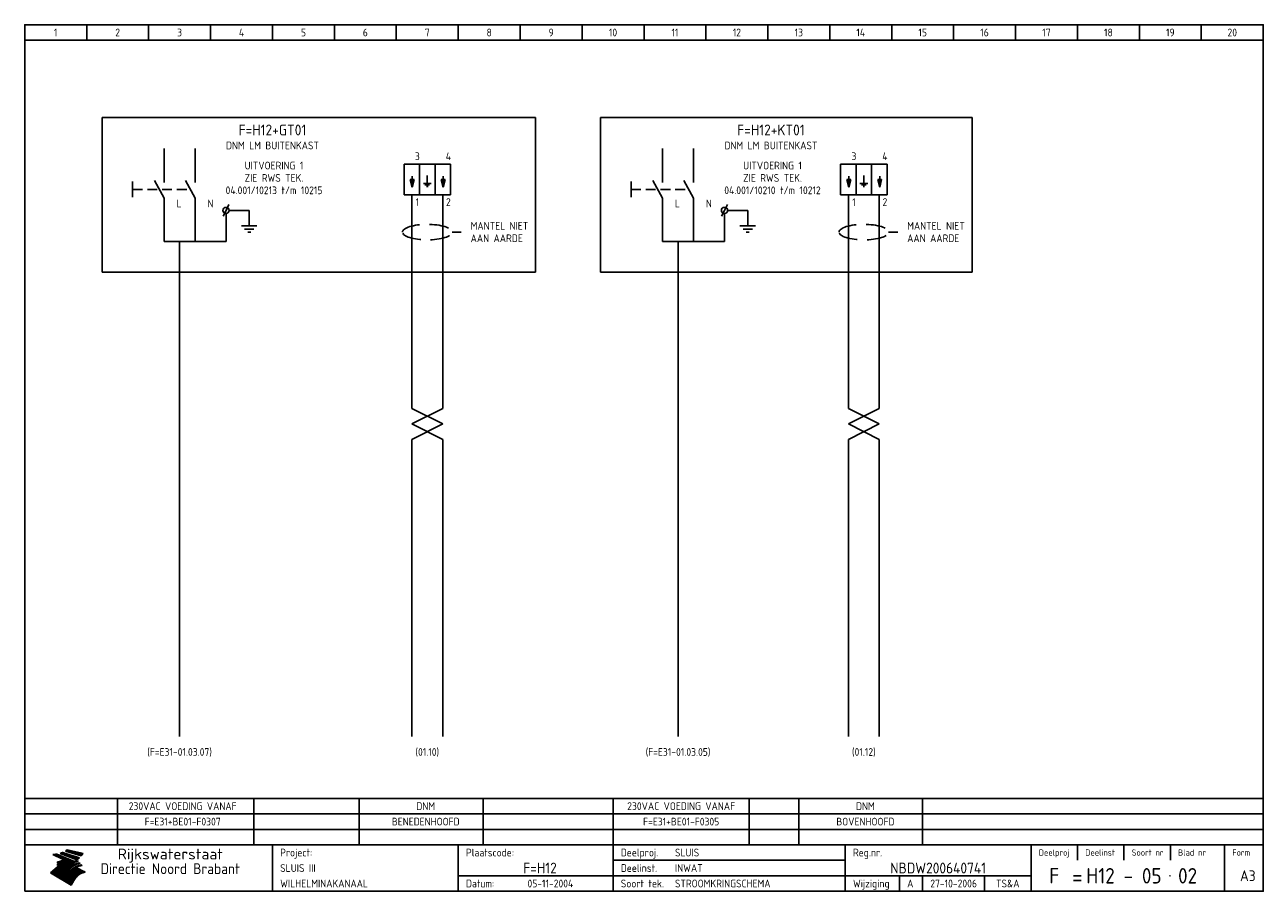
# Model space of a CAD drawing. Extents: x 10 to 410, y 10 to 290.
import ezdxf
from ezdxf.enums import TextEntityAlignment as Align

# ---------------------------------------------------------------- set-up
doc = ezdxf.new("R2010")
doc.units = 0
doc.header["$MEASUREMENT"] = 0
doc.linetypes.add('HIDDEN', pattern=[9.525, 6.35, -3.175])
doc.layers.get('0').update_dxf_attribs({"linetype": 'CONTINUOUS'})
for name, color, linetype in [('0-25', 7, 'CONTINUOUS'), ('0-35', 2, 'CONTINUOUS'), ('0-50', 3, 'CONTINUOUS'), ('B-25', 7, 'CONTINUOUS'), ('B-35', 2, 'CONTINUOUS'), ('S-25', 7, 'CONTINUOUS')]:
    doc.layers.add(name, color=color, linetype=linetype)
doc.styles.add('ISO', font='iso.shx')
doc.styles.get("Standard").update_dxf_attribs({"font": 'iso.shx'})

# ---------------------------------------------------------------- blocks, each defined once
blk = doc.blocks.new('KADERA3')
at = {"layer": '0-25'}
for p, q in [((30, 285), (30, 290)), ((50, 285), (50, 290)), ((70, 285), (70, 290)), ((90, 285), (90, 290)), ((110, 285), (110, 290)), ((130, 285), (130, 290)), ((150, 285), (150, 290)), ((170, 285), (170, 290)), ((190, 285), (190, 290)), ((210, 285), (210, 290)), ((230, 285), (230, 290)), ((250, 285), (250, 290)), ((270, 285), (270, 290)), ((290, 285), (290, 290)), ((310, 285), (310, 290)), ((330, 285), (330, 290)), ((350, 285), (350, 290)), ((370, 285), (370, 290)), ((390, 285), (390, 290)), ((10, 285), (410, 285)), ((410, 35), (10, 35)), ((410, 30), (10, 30)), ((350, 25), (350, 20)), ((365, 25), (365, 20)), ((380, 25), (380, 20)), ((200, 20), (275, 20)), ((150, 15), (335, 15)), ((292.5, 15), (292.5, 10)), ((300, 15), (300, 10)), ((320, 15), (320, 10))]:
    blk.add_line(p, q, dxfattribs=at)
at = {"layer": '0-25', "color": 7}
for p, q in [((19.1, 21.89), (25.12, 19)), ((19.1, 21.89), (25.12, 19)), ((19.17, 21.86), (20.7, 21.86)), ((19.29, 21.8), (20.83, 21.8)), ((19.4, 21.75), (20.96, 21.75)), ((19.52, 21.69), (21.09, 21.69)), ((19.64, 21.63), (21.22, 21.63)), ((19.74, 21.92), (20.56, 21.92)), ((19.75, 21.58), (21.36, 21.58)), ((19.87, 21.52), (21.49, 21.52)), ((19.99, 21.47), (21.62, 21.47)), ((20.11, 21.41), (21.75, 21.41)), ((20.22, 21.35), (21.88, 21.35)), ((20.25, 21.97), (20.43, 21.97)), ((20.34, 21.3), (22.02, 21.3)), ((20.38, 21.99), (26.02, 19.59)), ((20.38, 21.99), (26.02, 19.59)), ((20.46, 21.24), (22.15, 21.24)), ((20.57, 21.18), (22.28, 21.18)), ((20.69, 21.13), (22.41, 21.13)), ((20.81, 21.07), (22.55, 21.07)), ((20.92, 21.02), (22.68, 21.02)), ((21.04, 20.96), (22.81, 20.96)), ((21.16, 20.9), (22.94, 20.9)), ((21.27, 20.85), (23.07, 20.85)), ((21.39, 20.79), (23.21, 20.79)), ((21.47, 22.25), (26.83, 20.19)), ((21.47, 22.25), (26.83, 20.19)), ((21.49, 22.25), (23.07, 22.25)), ((21.51, 20.73), (23.34, 20.73)), ((21.6, 22.2), (23.25, 22.2)), ((21.63, 20.68), (23.47, 20.68)), ((21.65, 22.31), (22.89, 22.31)), ((21.74, 20.62), (23.6, 20.62)), ((21.75, 22.14), (23.42, 22.14)), ((21.8, 22.37), (22.71, 22.37)), ((21.86, 20.57), (23.73, 20.57)), ((21.9, 22.08), (23.6, 22.08)), ((21.94, 22.42), (22.53, 22.42)), ((21.98, 20.51), (23.87, 20.51)), ((22.04, 22.03), (23.78, 22.03)), ((22.06, 22.48), (22.36, 22.48)), ((22.09, 20.45), (24, 20.45)), ((22.18, 22.53), (27.65, 20.8)), ((22.18, 22.53), (27.65, 20.8)), ((22.19, 21.97), (23.96, 21.97)), ((22.21, 20.4), (24.13, 20.4)), ((22.33, 20.34), (24.26, 20.34)), ((22.34, 21.92), (24.13, 21.92)), ((22.37, 20), (23.08, 20)), ((22.44, 20.28), (24.4, 20.28)), ((22.48, 21.86), (24.31, 21.86)), ((22.49, 20.06), (23.04, 20.06)), ((22.56, 20.23), (24.53, 20.23)), ((22.61, 20.12), (22.93, 20.12)), ((22.63, 21.8), (24.49, 21.8)), ((22.68, 20.17), (24.66, 20.17)), ((22.71, 20.17), (22.82, 20.17)), ((23.11, 20.02), (22.77, 20.2)), ((23.11, 20.02), (22.77, 20.2)), ((22.78, 21.75), (24.67, 21.75)), ((22.79, 20.12), (24.79, 20.12)), ((22.91, 20.06), (24.92, 20.06)), ((22.92, 21.69), (24.85, 21.69)), ((23.03, 20), (25.06, 20)), ((23.07, 21.63), (25.02, 21.63)), ((23.14, 22.99), (28.22, 21.46)), ((23.14, 22.99), (28.22, 21.46)), ((23.15, 22.98), (25.33, 22.98)), ((23.22, 21.58), (25.2, 21.58)), ((23.23, 23.04), (25.09, 23.04)), ((23.32, 23.1), (24.84, 23.1)), ((23.34, 22.93), (25.57, 22.93)), ((23.36, 21.52), (25.38, 21.52)), ((23.4, 23.15), (24.6, 23.15)), ((23.49, 23.21), (24.36, 23.21)), ((23.51, 21.47), (25.56, 21.47)), ((23.52, 22.87), (25.81, 22.87)), ((23.57, 23.27), (24.12, 23.27)), ((23.64, 23.32), (23.87, 23.32)), ((23.66, 21.41), (25.74, 21.41)), ((23.7, 23.36), (28.82, 22.17)), ((23.7, 23.36), (28.82, 22.17)), ((23.71, 22.82), (26.06, 22.82)), ((23.8, 21.35), (25.91, 21.35)), ((23.9, 22.76), (26.3, 22.76)), ((23.95, 21.3), (26.09, 21.3)), ((24.09, 22.7), (26.54, 22.7)), ((24.09, 21.24), (26.27, 21.24)), ((24.24, 21.18), (26.45, 21.18)), ((24.27, 22.65), (26.78, 22.65)), ((24.39, 21.13), (26.62, 21.13)), ((24.46, 22.59), (27.03, 22.59)), ((24.53, 21.07), (26.8, 21.07)), ((24.65, 22.53), (27.27, 22.53)), ((24.68, 21.02), (26.98, 21.02)), ((24.83, 20.96), (27.16, 20.96)), ((24.84, 22.48), (27.51, 22.48)), ((24.97, 20.9), (27.34, 20.9)), ((25.02, 22.42), (27.75, 22.42)), ((25.12, 20.85), (27.51, 20.85)), ((25.21, 22.37), (28, 22.37)), ((25.27, 20.79), (27.63, 20.79)), ((25.4, 22.31), (28.24, 22.31)), ((25.41, 20.73), (27.57, 20.73)), ((25.56, 20.68), (27.51, 20.68)), ((25.58, 22.25), (28.48, 22.25)), ((25.71, 20.62), (27.44, 20.62)), ((25.77, 22.2), (28.72, 22.2)), ((25.85, 20.57), (27.37, 20.57)), ((25.96, 22.14), (28.79, 22.14)), ((26, 20.51), (27.29, 20.51)), ((26.15, 22.08), (28.75, 22.08)), ((26.15, 20.45), (27.22, 20.45)), ((26.29, 20.4), (27.14, 20.4)), ((26.33, 22.03), (28.71, 22.03)), ((26.44, 20.34), (27.06, 20.34)), ((26.52, 21.97), (28.66, 21.97)), ((26.59, 20.28), (26.97, 20.28)), ((26.71, 21.92), (28.62, 21.92)), ((26.73, 20.23), (26.89, 20.23)), ((26.9, 21.86), (28.57, 21.86)), ((27.08, 21.8), (28.52, 21.8)), ((27.27, 21.75), (28.48, 21.75)), ((27.46, 21.69), (28.43, 21.69)), ((27.65, 21.63), (28.38, 21.63)), ((27.83, 21.58), (28.33, 21.58)), ((28.02, 21.52), (28.28, 21.52)), ((28.21, 21.47), (28.22, 21.47)), ((20.58, 17.88), (18.3, 16)), ((20.58, 17.88), (18.3, 16)), ((24.94, 11.97), (18.3, 16)), ((24.94, 11.97), (18.3, 16)), ((18.31, 16.01), (20.96, 16.01)), ((18.38, 16.07), (21.46, 16.07)), ((18.45, 16.12), (21.88, 16.12)), ((18.52, 16.18), (22.15, 16.18)), ((18.59, 16.23), (22.38, 16.23)), ((18.65, 16.29), (22.58, 16.29)), ((18.72, 16.35), (22.75, 16.35)), ((18.79, 16.4), (22.91, 16.4)), ((18.86, 16.46), (20.6, 16.46)), ((18.93, 16.52), (20.6, 16.52)), ((18.99, 16.57), (20.6, 16.57)), ((19.06, 16.63), (20.6, 16.63)), ((19.13, 16.68), (20.6, 16.68)), ((19.2, 16.74), (20.6, 16.74)), ((19.27, 16.8), (20.6, 16.8)), ((19.33, 16.85), (21.07, 16.85)), ((19.4, 16.91), (21.55, 16.91)), ((19.47, 16.97), (21.88, 16.97)), ((19.54, 17.02), (22.13, 17.02)), ((19.61, 17.08), (22.34, 17.08)), ((19.67, 17.13), (20.6, 17.13)), ((19.74, 17.19), (20.6, 17.19)), ((19.81, 17.25), (20.6, 17.25)), ((19.88, 17.3), (20.6, 17.3)), ((19.95, 17.36), (20.6, 17.36)), ((20.01, 17.42), (20.6, 17.42)), ((20.08, 17.47), (20.93, 17.47)), ((20.15, 17.53), (21.26, 17.53)), ((20.22, 17.58), (21.51, 17.58)), ((20.29, 17.64), (21.72, 17.64)), ((20.35, 17.7), (21.9, 17.7)), ((20.42, 17.75), (22.07, 17.75)), ((20.49, 17.81), (22.22, 17.81)), ((20.56, 17.87), (22.36, 17.87)), ((20.6, 19.11), (20.58, 19.51)), ((20.6, 19.11), (20.58, 19.51)), ((20.58, 19.5), (22.09, 19.5)), ((20.58, 19.44), (21.95, 19.44)), ((20.59, 19.38), (21.79, 19.38)), ((20.59, 19.33), (21.62, 19.33)), ((20.59, 19.27), (21.42, 19.27)), ((20.6, 19.22), (21.2, 19.22)), ((20.6, 19.16), (20.93, 19.16)), ((20.6, 19.11), (20.69, 19.12)), ((20.6, 19.11), (20.69, 19.12)), ((20.6, 18.79), (20.77, 18.81)), ((20.6, 18.79), (20.77, 18.81)), ((20.6, 18.29), (20.6, 18.79)), ((20.6, 18.29), (20.6, 18.79)), ((20.6, 18.77), (22.46, 18.77)), ((20.6, 18.71), (22.33, 18.71)), ((20.6, 18.65), (22.19, 18.65)), ((20.6, 18.6), (22.04, 18.6)), ((20.6, 18.54), (21.87, 18.54)), ((20.6, 18.48), (21.68, 18.48)), ((20.6, 18.43), (21.46, 18.43)), ((20.6, 18.37), (21.21, 18.37)), ((20.6, 18.32), (20.87, 18.32)), ((20.6, 18.29), (20.88, 18.32)), ((20.6, 18.29), (20.88, 18.32)), ((20.6, 17.88), (20.86, 17.91)), ((20.6, 17.88), (20.86, 17.91)), ((20.6, 17.43), (20.97, 17.48)), ((20.6, 17.43), (20.97, 17.48)), ((20.6, 17.43), (20.6, 17.09)), ((20.6, 17.43), (20.6, 17.09)), ((20.6, 17.09), (21.26, 17.16)), ((20.6, 17.09), (21.26, 17.16)), ((20.6, 16.8), (21.37, 16.89)), ((20.6, 16.8), (21.37, 16.89)), ((20.6, 16.8), (20.6, 16.45)), ((20.6, 16.8), (20.6, 16.45)), ((20.6, 16.45), (21.56, 16.56)), ((20.6, 16.45), (21.56, 16.56)), ((20.6, 15.97), (21.67, 16.09)), ((20.6, 15.97), (21.67, 16.09)), ((20.7, 16.46), (23.06, 16.46)), ((20.9, 19.55), (22.23, 19.55)), ((20.9, 18.82), (22.59, 18.82)), ((20.98, 17.92), (22.5, 17.92)), ((21.02, 17.13), (22.53, 17.13)), ((21.19, 19.61), (22.35, 19.61)), ((21.2, 16.52), (23.2, 16.52)), ((21.32, 18.88), (22.71, 18.88)), ((21.32, 17.98), (22.62, 17.98)), ((21.42, 19.67), (22.47, 19.67)), ((21.47, 17.19), (22.7, 17.19)), ((21.59, 18.03), (22.74, 18.03)), ((21.61, 18.93), (22.82, 18.93)), ((21.62, 19.72), (22.59, 19.72)), ((21.72, 16.57), (23.32, 16.57)), ((21.77, 17.25), (22.85, 17.25)), ((21.8, 19.78), (22.69, 19.78)), ((21.8, 18.09), (22.85, 18.09)), ((21.84, 18.99), (22.92, 18.99)), ((21.96, 19.83), (22.79, 19.83)), ((21.99, 18.15), (22.95, 18.15)), ((22.01, 17.3), (22.99, 17.3)), ((22.03, 19.05), (23.03, 19.05)), ((22.1, 16.63), (23.44, 16.63)), ((22.11, 19.89), (22.89, 19.89)), ((22.16, 18.2), (23.05, 18.2)), ((22.21, 19.1), (23.12, 19.1)), ((22.21, 17.36), (23.12, 17.36)), ((22.24, 19.95), (22.99, 19.95)), ((22.31, 18.26), (23.15, 18.26)), ((22.36, 19.16), (23.22, 19.16)), ((22.38, 16.68), (23.56, 16.68)), ((22.39, 17.42), (23.24, 17.42)), ((22.45, 18.32), (23.24, 18.32)), ((22.51, 19.22), (23.3, 19.22)), ((22.56, 17.47), (23.36, 17.47)), ((22.59, 18.37), (23.33, 18.37)), ((22.6, 16.74), (23.66, 16.74)), ((22.64, 19.27), (23.39, 19.27)), ((22.71, 18.43), (23.42, 18.43)), ((22.71, 17.53), (23.47, 17.53)), ((22.77, 19.33), (23.47, 19.33)), ((22.79, 16.8), (23.77, 16.8)), ((22.83, 18.48), (23.5, 18.48)), ((22.84, 17.58), (23.57, 17.58)), ((22.89, 19.38), (23.55, 19.38)), ((22.94, 18.54), (23.58, 18.54)), ((22.96, 16.85), (23.86, 16.85)), ((22.97, 17.64), (23.67, 17.64)), ((23, 19.44), (23.63, 19.44)), ((23.04, 18.6), (23.66, 18.6)), ((23.1, 19.5), (23.72, 19.5)), ((23.1, 17.7), (23.77, 17.7)), ((23.12, 16.91), (23.96, 16.91)), ((23.14, 18.65), (23.74, 18.65)), ((23.15, 19.95), (25.19, 19.95)), ((23.21, 19.55), (23.8, 19.55)), ((23.21, 17.75), (23.86, 17.75)), ((23.21, 16.01), (28.9, 16.01)), ((23.24, 18.71), (23.82, 18.71)), ((23.26, 19.89), (25.32, 19.89)), ((23.26, 16.97), (24.05, 16.97)), ((23.3, 19.61), (23.88, 19.61)), ((23.32, 17.81), (23.95, 17.81)), ((23.33, 18.77), (23.91, 18.77)), ((23.37, 16.07), (29.08, 16.07)), ((23.38, 19.83), (25.45, 19.83)), ((23.39, 19.67), (23.81, 19.67)), ((23.39, 17.02), (24.14, 17.02)), ((23.42, 18.82), (23.99, 18.82)), ((23.42, 17.87), (24.03, 17.87)), ((23.45, 19.7), (23.58, 19.79)), ((23.45, 19.7), (23.58, 19.79)), ((23.48, 19.72), (23.7, 19.72)), ((23.5, 19.78), (25.58, 19.78)), ((23.51, 18.88), (24.07, 18.88)), ((23.51, 16.12), (29.27, 16.12)), ((23.52, 17.92), (24.11, 17.92)), ((23.52, 17.08), (24.22, 17.08)), ((23.54, 18.9), (24.3, 19.42)), ((23.54, 18.9), (24.3, 19.42)), ((23.56, 19.78), (23.59, 19.78)), ((23.56, 19.39), (23.9, 19.62)), ((23.56, 19.39), (23.9, 19.62)), ((23.58, 19.79), (23.9, 19.62)), ((23.58, 19.79), (23.9, 19.62)), ((23.59, 18.93), (24.15, 18.93)), ((23.61, 19.72), (25.72, 19.72)), ((23.62, 17.98), (24.2, 17.98)), ((23.63, 17.13), (24.3, 17.13)), ((23.65, 18.59), (24.62, 19.25)), ((23.65, 18.59), (24.62, 19.25)), ((29.41, 16.17), (23.65, 16.17)), ((23.67, 18.99), (24.23, 18.99)), ((23.71, 18.03), (24.28, 18.03)), ((23.73, 19.67), (25.85, 19.67)), ((23.75, 19.05), (24.32, 19.05)), ((23.75, 17.19), (24.38, 17.19)), ((23.77, 16.23), (29.47, 16.23)), ((23.79, 18.09), (24.36, 18.09)), ((23.83, 19.1), (24.4, 19.1)), ((23.85, 19.61), (25.98, 19.61)), ((23.85, 17.25), (24.46, 17.25)), ((23.88, 18.15), (24.44, 18.15)), ((23.89, 16.29), (29.36, 16.29)), ((23.92, 19.16), (24.48, 19.16)), ((23.94, 18.19), (25.23, 19.07)), ((23.94, 18.19), (25.23, 19.07)), ((23.95, 17.3), (24.55, 17.3)), ((23.96, 19.55), (25.96, 19.55)), ((23.96, 18.2), (24.53, 18.2)), ((24, 19.22), (24.56, 19.22)), ((24, 16.35), (29.24, 16.35)), ((24.04, 18.26), (24.61, 18.26)), ((24.05, 17.36), (24.63, 17.36)), ((24.06, 17.88), (25.34, 18.76)), ((24.06, 17.88), (25.34, 18.76)), ((24.08, 19.5), (25.88, 19.5)), ((24.08, 19.27), (24.58, 19.27)), ((24.11, 16.4), (29.13, 16.4)), ((24.13, 18.32), (24.69, 18.32)), ((24.14, 17.42), (24.71, 17.42)), ((24.16, 19.33), (24.47, 19.33)), ((24.2, 19.44), (25.79, 19.44)), ((24.21, 18.37), (24.77, 18.37)), ((24.21, 16.46), (29.02, 16.46)), ((24.23, 17.47), (24.79, 17.47)), ((24.24, 17.48), (25.52, 18.36)), ((24.24, 17.48), (25.52, 18.36)), ((24.25, 19.38), (24.36, 19.38)), ((24.29, 18.43), (24.85, 18.43)), ((24.3, 19.42), (24.62, 19.25)), ((24.3, 19.42), (24.62, 19.25)), ((24.31, 19.38), (25.71, 19.38)), ((24.31, 17.53), (24.87, 17.53)), ((24.31, 16.52), (28.91, 16.52)), ((24.35, 17.17), (25.64, 18.05)), ((24.35, 17.17), (25.64, 18.05)), ((24.37, 18.48), (24.94, 18.48)), ((24.39, 17.58), (24.96, 17.58)), ((24.4, 16.57), (28.79, 16.57)), ((24.43, 19.33), (25.62, 19.33)), ((24.45, 18.54), (25.02, 18.54)), ((24.47, 17.64), (25.04, 17.64)), ((24.49, 16.63), (28.68, 16.63)), ((24.54, 18.6), (25.1, 18.6)), ((24.55, 19.27), (25.54, 19.27)), ((24.56, 17.7), (25.12, 17.7)), ((24.57, 16.68), (28.57, 16.68)), ((24.62, 18.65), (25.18, 18.65)), ((24.63, 16.72), (25.91, 17.6)), ((24.63, 16.72), (25.91, 17.6)), ((24.64, 17.75), (25.2, 17.75)), ((24.66, 16.74), (28.45, 16.74)), ((24.67, 19.22), (25.45, 19.22)), ((24.7, 18.71), (25.27, 18.71)), ((24.72, 17.81), (25.29, 17.81)), ((24.74, 16.8), (28.34, 16.8)), ((24.78, 19.16), (25.37, 19.16)), ((24.78, 18.77), (25.34, 18.77)), ((24.8, 17.87), (25.37, 17.87)), ((24.82, 16.85), (28.23, 16.85)), ((24.87, 18.82), (25.4, 18.82)), ((24.89, 17.92), (25.45, 17.92)), ((24.9, 19.1), (25.28, 19.1)), ((24.9, 16.91), (28.11, 16.91)), ((24.95, 18.88), (25.45, 18.88)), ((24.97, 17.98), (25.53, 17.98)), ((24.99, 16.97), (28, 16.97)), ((25.02, 19.05), (25.2, 19.05)), ((25.03, 18.93), (25.51, 18.93)), ((25.05, 18.03), (25.61, 18.03)), ((25.07, 17.02), (27.89, 17.02)), ((25.11, 18.99), (25.57, 18.99)), ((26.02, 19.59), (25.12, 19)), ((26.02, 19.59), (25.12, 19)), ((25.13, 18.09), (25.68, 18.09)), ((25.15, 17.08), (27.77, 17.08)), ((25.19, 19.05), (25.63, 19.05)), ((25.21, 18.15), (25.75, 18.15)), ((25.23, 17.13), (27.66, 17.13)), ((25.26, 19.1), (25.7, 19.1)), ((25.3, 18.2), (25.82, 18.2)), ((25.31, 17.19), (27.55, 17.19)), ((25.33, 19.16), (25.77, 19.16)), ((25.38, 18.26), (25.89, 18.26)), ((25.39, 19.22), (25.85, 19.22)), ((25.4, 17.25), (27.43, 17.25)), ((25.46, 18.32), (25.97, 18.32)), ((25.47, 19.27), (25.93, 19.27)), ((25.48, 17.3), (27.32, 17.3)), ((25.54, 19.33), (26.03, 19.33)), ((25.54, 18.37), (26.06, 18.37)), ((25.56, 17.36), (27.21, 17.36)), ((25.62, 18.43), (26.14, 18.43)), ((25.63, 19.38), (26.13, 19.38)), ((25.64, 17.42), (27.1, 17.42)), ((25.7, 18.48), (26.24, 18.48)), ((25.72, 19.44), (26.24, 19.44)), ((25.73, 17.47), (26.98, 17.47)), ((25.79, 18.54), (26.34, 18.54)), ((25.81, 17.53), (26.87, 17.53)), ((25.82, 19.5), (26.36, 19.5)), ((25.89, 18.6), (26.46, 18.6)), ((25.89, 17.58), (26.76, 17.58)), ((25.93, 19.55), (26.53, 19.55)), ((25.96, 17.64), (26.64, 17.64)), ((25.99, 18.65), (26.58, 18.65)), ((26.04, 17.7), (26.59, 17.7)), ((26.06, 19.61), (26.85, 19.61)), ((26.1, 18.71), (26.72, 18.71)), ((26.12, 17.75), (26.67, 17.75)), ((26.2, 17.81), (26.76, 17.81)), ((26.21, 19.67), (27.23, 19.67)), ((26.23, 18.77), (26.89, 18.77)), ((26.29, 17.87), (26.86, 17.87)), ((26.37, 18.82), (27.09, 18.82)), ((26.39, 17.92), (26.97, 17.92)), ((26.44, 19.72), (27.18, 19.72)), ((26.49, 17.98), (27.09, 17.98)), ((26.53, 18.88), (27.34, 18.88)), ((26.56, 17.68), (29.54, 16.2)), ((26.56, 17.68), (29.54, 16.2)), ((26.6, 18.03), (27.22, 18.03)), ((26.72, 18.09), (27.38, 18.09)), ((26.73, 18.93), (27.66, 18.93)), ((26.85, 18.15), (27.56, 18.15)), ((26.99, 18.99), (27.9, 18.99)), ((27, 18.2), (27.8, 18.2)), ((27.13, 19.78), (27.25, 19.64)), ((27.13, 19.78), (27.25, 19.64)), ((27.18, 18.26), (28.13, 18.26)), ((27.26, 19.05), (27.84, 19.05)), ((27.39, 18.32), (28.47, 18.32)), ((27.7, 18.37), (28.49, 18.37)), ((27.78, 19.1), (27.93, 18.96)), ((27.78, 19.1), (27.93, 18.96)), ((28, 18.43), (28.44, 18.43)), ((28.29, 15.83), (29.54, 16.2)), ((28.29, 15.83), (29.54, 16.2)), ((28.39, 18.48), (28.54, 18.32)), ((28.39, 18.48), (28.54, 18.32)), ((29.54, 16.2), (29.45, 16.17)), ((29.54, 16.2), (29.45, 16.17)), ((29.46, 16.18), (29.47, 16.18)), ((18.38, 15.95), (20.6, 15.95)), ((18.47, 15.9), (20.6, 15.9)), ((18.57, 15.84), (20.6, 15.84)), ((18.66, 15.78), (20.6, 15.78)), ((18.75, 15.73), (20.6, 15.73)), ((18.85, 15.67), (20.6, 15.67)), ((18.94, 15.62), (20.6, 15.62)), ((19.03, 15.56), (27.83, 15.56)), ((19.12, 15.5), (27.75, 15.5)), ((19.22, 15.45), (27.66, 15.45)), ((19.31, 15.39), (27.58, 15.39)), ((19.4, 15.33), (27.5, 15.33)), ((19.49, 15.28), (27.43, 15.28)), ((19.59, 15.22), (27.36, 15.22)), ((19.68, 15.17), (27.29, 15.17)), ((19.77, 15.11), (27.22, 15.11)), ((19.86, 15.05), (27.15, 15.05)), ((19.96, 15), (27.09, 15)), ((20.05, 14.94), (27.02, 14.94)), ((20.14, 14.88), (26.96, 14.88)), ((20.24, 14.83), (26.9, 14.83)), ((20.33, 14.77), (26.84, 14.77)), ((20.42, 14.72), (26.79, 14.72)), ((20.51, 14.66), (26.73, 14.66)), ((20.6, 15.97), (20.6, 15.58)), ((20.6, 15.97), (20.6, 15.58)), ((20.6, 15.58), (21.95, 15.73)), ((20.6, 15.58), (21.95, 15.73)), ((20.61, 14.6), (26.68, 14.6)), ((20.7, 14.55), (26.62, 14.55)), ((20.79, 14.49), (26.57, 14.49)), ((20.88, 14.43), (26.52, 14.43)), ((20.94, 15.62), (27.92, 15.62)), ((20.98, 14.38), (26.47, 14.38)), ((21.07, 14.32), (26.42, 14.32)), ((21.16, 14.27), (26.38, 14.27)), ((21.25, 14.21), (26.33, 14.21)), ((21.35, 14.15), (26.29, 14.15)), ((21.44, 14.1), (26.24, 14.1)), ((21.45, 15.67), (28.01, 15.67)), ((21.53, 14.04), (26.2, 14.04)), ((21.63, 13.98), (26.16, 13.98)), ((21.72, 13.93), (26.12, 13.93)), ((21.81, 13.87), (26.08, 13.87)), ((21.9, 13.82), (26.04, 13.82)), ((21.96, 15.73), (28.11, 15.73)), ((22, 13.76), (26, 13.76)), ((22.09, 13.7), (25.96, 13.7)), ((22.18, 13.65), (25.93, 13.65)), ((22.27, 13.59), (25.89, 13.59)), ((22.34, 15.78), (28.21, 15.78)), ((22.37, 13.53), (25.86, 13.53)), ((22.46, 13.48), (25.82, 13.48)), ((22.55, 13.42), (25.79, 13.42)), ((22.62, 15.84), (28.33, 15.84)), ((22.65, 13.37), (25.76, 13.37)), ((22.74, 13.31), (25.73, 13.31)), ((22.83, 13.25), (25.69, 13.25)), ((22.84, 15.9), (28.52, 15.9)), ((22.92, 13.2), (25.66, 13.2)), ((23.02, 13.14), (25.63, 13.14)), ((23.04, 15.95), (28.71, 15.95)), ((23.11, 13.08), (25.59, 13.08)), ((23.2, 13.03), (25.56, 13.03)), ((23.29, 12.97), (25.53, 12.97)), ((23.39, 12.92), (25.5, 12.92)), ((23.48, 12.86), (25.46, 12.86)), ((23.57, 12.8), (25.43, 12.8)), ((23.66, 12.75), (25.4, 12.75)), ((23.76, 12.69), (25.36, 12.69)), ((23.85, 12.63), (25.33, 12.63)), ((23.94, 12.58), (25.3, 12.58)), ((24.04, 12.52), (25.26, 12.52)), ((24.13, 12.47), (25.23, 12.47)), ((24.22, 12.41), (25.2, 12.41)), ((24.31, 12.35), (25.17, 12.35)), ((24.41, 12.3), (25.13, 12.3)), ((24.5, 12.24), (25.1, 12.24)), ((24.59, 12.18), (25.07, 12.18)), ((24.68, 12.13), (25.03, 12.13)), ((24.78, 12.07), (25, 12.07)), ((24.87, 12.02), (24.97, 12.02)), ((24.94, 11.97), (25.81, 13.45)), ((24.94, 11.97), (25.81, 13.45))]:
    blk.add_line(p, q, dxfattribs=at)
for centre, radius, start, end in [((19.15, 29.7), 7.8, 269.6055, 279.0886), ((19.15, 29.7), 7.8, 269.6055, 279.0886), ((19.93, 25.38), 5.91, 276.3402, 298.7463), ((19.93, 25.38), 5.91, 276.3402, 298.7463), ((19.84, 25.09), 6.03, 278.129, 302.868), ((19.84, 25.09), 6.03, 278.129, 302.868), ((19.84, 27.26), 5.27, 288.0217, 296.3084), ((19.84, 27.26), 5.27, 288.0217, 296.3084), ((20.49, 27.56), 5.28, 300.0654, 307.393), ((20.49, 27.56), 5.28, 300.0654, 307.393), ((24.11, 24.7), 5.26, 301.1147, 312.2814), ((24.11, 24.7), 5.26, 301.1147, 312.2814), ((21.95, 27.32), 8.59, 316.9248, 323.1399), ((21.95, 27.32), 8.59, 316.9248, 323.1399), ((20.21, 23.78), 5.91, 273.6149, 304.3803), ((20.21, 23.78), 5.91, 273.6149, 304.3803), ((20.35, 24.56), 5.76, 274.164, 302.5474), ((20.35, 24.56), 5.76, 274.164, 302.5474), ((20.05, 24.28), 6.02, 277.9472, 305.7139), ((20.05, 24.28), 6.02, 277.9472, 305.7139), ((20.04, 23.49), 6.09, 278.8115, 306.4242), ((20.04, 23.49), 6.09, 278.8115, 306.4242), ((20.53, 23.07), 5.96, 277.0519, 304.973), ((20.53, 23.07), 5.96, 277.0519, 304.973), ((20.72, 22.76), 5.91, 276.3402, 304.3803), ((20.72, 22.76), 5.91, 276.3402, 304.3803), ((21.06, 22.34), 5.81, 274.9043, 303.1745), ((21.06, 22.34), 5.81, 274.9043, 303.1745), ((20.82, 22.06), 6.04, 278.1111, 305.8489), ((20.82, 22.06), 6.04, 278.1111, 305.8489), ((21.3, 21.6), 5.91, 276.3402, 304.3803), ((21.3, 21.6), 5.91, 276.3402, 304.3803), ((27.05, 17.17), 2.63, 107.4286, 133.7799), ((27.05, 17.17), 2.63, 107.4286, 133.7799), ((27.45, 16.91), 2.81, 110.4143, 138.7411), ((27.45, 16.91), 2.81, 110.4143, 138.7411), ((27.57, 15.64), 3.4, 98.1566, 126.9045), ((27.57, 15.64), 3.4, 98.1566, 126.9045), ((27.91, 15.54), 3.39, 100.5835, 132.088), ((27.91, 15.54), 3.39, 100.5835, 132.088), ((28.21, 14.74), 3.67, 95.7581, 128.7216), ((28.21, 14.74), 3.67, 95.7581, 128.7216), ((27.01, 16.84), 2.93, 87.7348, 104.8316), ((27.01, 16.84), 2.93, 87.7348, 104.8316), ((27.37, 15.71), 3.93, 91.7838, 103.2817), ((27.37, 15.71), 3.93, 91.7838, 103.2817), ((28.4, 15.05), 3.21, 96.3886, 125.0052), ((28.4, 15.05), 3.21, 96.3886, 125.0052), ((27.82, 16.31), 2.8, 90.634, 105.1984), ((27.82, 16.31), 2.8, 90.634, 105.1984), ((28.19, 15.04), 3.93, 93.8342, 103.2817), ((28.19, 15.04), 3.93, 93.8342, 103.2817), ((28.58, 15.69), 2.8, 93.8141, 105.1984), ((28.58, 15.69), 2.8, 93.8141, 105.1984), ((28.95, 14.41), 3.93, 96.0135, 103.2817), ((28.95, 14.41), 3.93, 96.0135, 103.2817), ((31.24, 10.26), 6.3, 117.9568, 149.6251), ((31.24, 10.26), 6.3, 117.9568, 149.6251)]:
    blk.add_arc(centre, radius, start, end, dxfattribs=at)
at = {"layer": '0-35'}
for p, q in [((90, 25), (90, 10)), ((150, 25), (150, 10)), ((200, 25), (200, 10)), ((275, 25), (275, 10)), ((335, 25), (335, 10)), ((397.5, 25), (397.5, 10))]:
    blk.add_line(p, q, dxfattribs=at)
at = {"layer": '0-50'}
for p, q in [((10, 25), (410, 25)), ((348.75, 15), (351.25, 15)), ((348.75, 13.5), (351.25, 13.5))]:
    blk.add_line(p, q, dxfattribs=at)
blk.add_lwpolyline([(10, 10), (410, 10), (410, 290), (10, 290)], close=True, dxfattribs=at)
at = {"layer": '0-50', "const_width": 0.25}
blk.add_lwpolyline([(379.75, 15, 1), (380, 15, 1)], format="xyb", close=True, dxfattribs=at)
at = {"layer": '0-25', "style": 'ISO'}
for s, height, p in [('Project:', 2.5, (92.5, 22.5)), ('Plaatscode:', 2.5, (152.5, 22.5)), ('Deelproj.', 2.5, (202.5, 22.5)), ('Reg.nr.', 2.5, (277.5, 22.5)), ('Deelproj', 2, (337.5, 22.5)), ('Deelinst', 2, (352.5, 22.5)), ('Soort nr', 2, (367.5, 22.5)), ('Blad nr', 2, (382.5, 22.5)), ('Form', 2, (400, 22.5)), ('Deelinst.', 2.5, (202.5, 17.5)), ('Datum:', 2.5, (152.5, 12.5)), ('Soort tek.', 2.5, (202.5, 12.5)), ('Wijziging', 2.5, (277.5, 12.5))]:
    blk.add_text(s, height=height, dxfattribs=at).set_placement(p, align=Align.MIDDLE_LEFT)
for tag, p in [('STR1', (20, 287.5)), ('STR2', (40, 287.5)), ('STR3', (60, 287.5)), ('STR4', (80, 287.5)), ('STR5', (100, 287.5)), ('STR6', (120, 287.5)), ('STR7', (140, 287.5)), ('STR8', (160, 287.5)), ('STR9', (180, 287.5)), ('STR10', (200, 287.5)), ('STR11', (220, 287.5)), ('STR12', (240, 287.5)), ('STR13', (260, 287.5)), ('STR14', (280, 287.5)), ('STR15', (300, 287.5)), ('STR16', (320, 287.5)), ('STR17', (340, 287.5)), ('STR18', (360, 287.5)), ('STR19', (380, 287.5)), ('STR20', (400, 287.5)), ('W', (180, 12.5)), ('Z', (310, 12.5)), ('Y', (327.5, 12.5))]:
    blk.add_attdef(tag, text='', height=2.5, dxfattribs=at).set_placement(p, align=Align.MIDDLE)
for tag, p in [('N', (220, 22.5)), ('B', (92.5, 17.5)), ('P', (220, 17.5)), ('C', (92.5, 12.5)), ('U', (220, 12.5)), ('REV', (295, 12.5))]:
    blk.add_attdef(tag, text='', height=2.5, dxfattribs=at).set_placement(p, align=Align.MIDDLE_LEFT)
at = {"layer": '0-35', "style": 'ISO', "width": 1.00614}
blk.add_text('Rijkswaterstaat', height=3.5, dxfattribs=at).set_placement((40, 20.28), (74, 20.28), align=Align.FIT)
at = {"layer": '0-35', "color": 2, "style": 'ISO', "width": 0.948867}
blk.add_text('Directie Noord Brabant', height=3.5, dxfattribs=at).set_placement((34.5, 15.53), (79.5, 15.53), align=Align.FIT)
at = {"layer": '0-35', "style": 'ISO'}
for tag, p in [('X', (178.5, 17.5)), ('FORM', (402.5, 15))]:
    blk.add_attdef(tag, text='', height=3.5, dxfattribs=at).set_placement(p, align=Align.MIDDLE_LEFT)
blk.add_attdef('RNR', text='', height=3.5, dxfattribs=at).set_placement((305, 17.5), align=Align.MIDDLE)
at = {"layer": '0-50', "style": 'ISO'}
for tag, p in [('M', (342.5, 15)), ('O', (365, 15))]:
    blk.add_attdef(tag, text='', height=5, dxfattribs=at).set_placement(p, align=Align.MIDDLE)
blk.add_attdef('Q', text='', height=5, dxfattribs=at).set_placement((382.5, 15), align=Align.MIDDLE_LEFT)
blk = doc.blocks.new('0033')
at = {"layer": 'S-25'}
for p in [(-0.94, -1.88), (0.94, 1.88)]:
    blk.add_line(p, (0, 0), dxfattribs=at)
blk.add_circle((0, 0), 1, dxfattribs=at)
at = {"layer": 'B-25'}
blk.add_attdef('KT', text='', height=2.5, dxfattribs=at).set_placement((-2, -1), align=Align.RIGHT)
blk.add_attdef('KN1', (2, -1.01), '', height=2.5, dxfattribs=at)
blk = doc.blocks.new('0034')
at = {"layer": 'S-25'}
for p, q in [((0, 0), (0, -5)), ((0, -10), (-3.12, -4.38)), ((0, -10), (0, -15))]:
    blk.add_line(p, q, dxfattribs=at)
at = {"layer": 'B-25'}
for tag, p in [('KN1', (-2.43, -2.73)), ('KN2', (-2.43, -14.01))]:
    blk.add_attdef(tag, text='', height=2.5, dxfattribs=at).set_placement(p, align=Align.RIGHT)
blk.add_attdef('OM1', (4, -13.01), '', height=2.5, dxfattribs=at)
at = {"layer": 'B-35'}
blk.add_attdef('KT', (4.14, -8.99), '', height=3.5, dxfattribs=at)

msp = doc.modelspace()

# ---------------------------------------------------------------- linework, layer by layer
for p, q in [((76, 230), (82.5, 230)), ((237, 230), (243.5, 230)), ((55, 220), (75, 220)), ((216, 220), (236, 220))]:
    msp.add_line(p, q)
at = {"layer": '0-25', "linetype": 'HIDDEN', "ltscale": 0.5}
for p, q in [((44.83, 236.81), (63.44, 236.81)), ((205.83, 236.81), (224.44, 236.81))]:
    msp.add_line(p, q, dxfattribs=at)
at = {"layer": '0-25'}
for p, q in [((410, 40), (10, 40)), ((40, 40), (40, 25)), ((84, 40), (84, 25)), ((118, 40), (118, 25)), ((158, 40), (158, 25)), ((200, 40), (200, 25)), ((244, 40), (244, 25)), ((260, 40), (260, 25)), ((300, 40), (300, 25))]:
    msp.add_line(p, q, dxfattribs=at)
at = {"layer": 'S-25'}
for p, q in [((35, 260), (175, 260)), ((35, 210), (35, 260)), ((175, 260), (175, 210)), ((196, 210), (196, 260)), ((196, 260), (316, 260)), ((316, 260), (316, 210)), ((55, 244), (55, 250)), ((65, 244), (65, 250)), ((216, 244), (216, 250)), ((226, 244), (226, 250)), ((132.5, 245), (132.5, 235)), ((137.5, 245), (132.5, 245)), ((137.5, 235), (137.5, 245)), ((142.5, 245), (137.5, 245)), ((137.5, 245), (137.5, 235)), ((142.5, 235), (142.5, 245)), ((147.5, 245), (142.5, 245)), ((142.5, 245), (142.5, 235)), ((147.5, 235), (147.5, 245)), ((278.5, 245), (273.5, 245)), ((273.5, 245), (273.5, 235)), ((278.5, 245), (278.5, 235)), ((283.5, 245), (278.5, 245)), ((278.5, 235), (278.5, 245)), ((283.5, 245), (283.5, 235)), ((288.5, 245), (283.5, 245)), ((283.5, 235), (283.5, 245)), ((288.5, 235), (288.5, 245)), ((134.5, 240.01), (135.75, 240.01)), ((135.13, 237.51), (134.5, 240.01)), ((134.81, 240.01), (134.63, 239.51)), ((134.81, 240.01), (134.81, 238.76)), ((135.13, 241.11), (135.13, 240.01)), ((135.75, 240.01), (135.13, 237.51)), ((135.13, 240.01), (135.13, 237.51)), ((135.44, 240.01), (135.44, 238.76)), ((135.44, 240.01), (135.63, 239.51)), ((144.5, 240.01), (145.75, 240.01)), ((145.13, 237.51), (144.5, 240.01)), ((145.13, 241.11), (145.13, 240.01)), ((145.75, 240.01), (145.13, 237.51)), ((145.13, 240.01), (145.13, 237.51)), ((145.44, 240.01), (145.44, 238.76)), ((145.44, 240.01), (145.63, 239.51)), ((276.13, 237.51), (275.5, 240.01)), ((275.5, 240.01), (276.75, 240.01)), ((275.81, 240.01), (275.63, 239.51)), ((275.81, 240.01), (275.81, 238.76)), ((276.13, 241.11), (276.13, 240.01)), ((276.13, 240.01), (276.13, 237.51)), ((276.75, 240.01), (276.13, 237.51)), ((276.44, 240.01), (276.63, 239.51)), ((276.44, 240.01), (276.44, 238.76)), ((286.13, 237.51), (285.5, 240.01)), ((285.5, 240.01), (286.75, 240.01)), ((286.13, 241.11), (286.13, 240.01)), ((286.13, 240.01), (286.13, 237.51)), ((286.75, 240.01), (286.13, 237.51)), ((286.44, 240.01), (286.63, 239.51)), ((286.44, 240.01), (286.44, 238.76)), ((44.83, 234.31), (44.83, 239.31)), ((205.83, 234.31), (205.83, 239.31)), ((132.5, 235), (137.5, 235)), ((137.5, 235), (142.5, 235)), ((142.5, 235), (147.5, 235)), ((273.5, 235), (278.5, 235)), ((278.5, 235), (283.5, 235)), ((283.5, 235), (288.5, 235)), ((55, 229), (55, 220)), ((65, 229), (65, 220)), ((216, 229), (216, 220)), ((226, 229), (226, 220)), ((175, 210), (35, 210)), ((316, 210), (196, 210)), ((135, 166), (145, 161)), ((135, 161), (145, 166)), ((276, 161), (286, 166)), ((276, 166), (286, 161)), ((145, 161), (135, 156)), ((145, 156), (135, 161)), ((286, 156), (276, 161)), ((286, 161), (276, 156))]:
    msp.add_line(p, q, dxfattribs=at)
at = {"layer": 'S-25', "color": 0}
for p, q in [((140, 241.25), (140, 238.75)), ((281, 241.25), (281, 238.75)), ((138.75, 238.75), (141.25, 238.75)), ((139.25, 238.25), (140.75, 238.25)), ((139.75, 237.75), (140.25, 237.75)), ((279.75, 238.75), (282.25, 238.75)), ((280.25, 238.25), (281.75, 238.25)), ((280.75, 237.75), (281.25, 237.75)), ((82.5, 230), (82.5, 225)), ((243.5, 230), (243.5, 225)), ((80, 225), (85, 225)), ((81, 224), (84, 224)), ((241, 225), (246, 225)), ((242, 224), (245, 224)), ((82, 223), (83, 223)), ((243, 223), (244, 223))]:
    msp.add_line(p, q, dxfattribs=at)
at = {"layer": 'S-25', "linetype": 'HIDDEN'}
for p, q in [((148, 223), (151, 223)), ((289, 223), (292, 223))]:
    msp.add_line(p, q, dxfattribs=at)
at = {"layer": 'S-25'}
for points in [[(135, 166), (135, 235)], [(145, 166), (145, 235)], [(276, 166), (276, 235)], [(286, 166), (286, 235)], [(75, 229), (75, 220)], [(236, 229), (236, 220)], [(60, 220), (60, 60)], [(221, 220), (221, 60)], [(135, 60), (135, 156)], [(145, 60), (145, 156)], [(276, 60), (276, 156)], [(286, 60), (286, 156)]]:
    msp.add_lwpolyline(points, dxfattribs=at)
at = {"layer": 'S-25', "linetype": 'HIDDEN'}
for centre in [(140, 223), (281, 223)]:
    msp.add_ellipse(centre, major_axis=(-8, 0), ratio=0.3125, dxfattribs=at)

# ---------------------------------------------------------------- block references
for p, values in [((55, 244), {'OM1': 'L'}), ((65, 244), {'OM1': 'N'}), ((216, 244), {'OM1': 'L'}), ((226, 244), {'OM1': 'N'})]:
    msp.add_blockref('0034', p).add_auto_attribs(values)
at = {"layer": 'S-25'}
ref = msp.add_blockref('KADERA3', (0, 0), dxfattribs=at)
ref.add_attrib('B', 'SLUIS III', dxfattribs={"layer": '0-25', "height": 2.5, "style": 'ISO'}).set_placement((92.5, 17.5), align=Align.MIDDLE_LEFT)
ref.add_attrib('C', 'WILHELMINAKANAAL', dxfattribs={"layer": '0-25', "height": 2.5, "style": 'ISO'}).set_placement((92.5, 12.5), align=Align.MIDDLE_LEFT)
ref.add_attrib('N', 'SLUIS', dxfattribs={"layer": '0-25', "height": 2.5, "style": 'ISO'}).set_placement((220, 22.5), align=Align.MIDDLE_LEFT)
ref.add_attrib('P', 'INWAT', dxfattribs={"layer": '0-25', "height": 2.5, "style": 'ISO'}).set_placement((220, 17.5), align=Align.MIDDLE_LEFT)
ref.add_attrib('U', 'STROOMKRINGSCHEMA', dxfattribs={"layer": '0-25', "height": 2.5, "style": 'ISO'}).set_placement((220, 12.5), align=Align.MIDDLE_LEFT)
ref.add_attrib('M', 'F', dxfattribs={"layer": '0-50', "height": 5, "style": 'ISO'}).set_placement((342.5, 15), align=Align.MIDDLE)
ref.add_attrib('O', 'H12 - 05', dxfattribs={"layer": '0-50', "height": 5, "style": 'ISO'}).set_placement((365, 15), align=Align.MIDDLE)
ref.add_attrib('Q', '02', dxfattribs={"layer": '0-50', "height": 5, "style": 'ISO'}).set_placement((382.5, 15), align=Align.MIDDLE_LEFT)
ref.add_attrib('X', 'F=H12', dxfattribs={"layer": '0-35', "height": 3.5, "style": 'ISO'}).set_placement((171, 17.5), align=Align.MIDDLE_LEFT)
ref.add_attrib('RNR', 'NBDW200640741', dxfattribs={"layer": '0-35', "height": 3.5, "style": 'ISO'}).set_placement((305, 17.5), align=Align.MIDDLE)
ref.add_attrib('W', '05-11-2004', dxfattribs={"layer": '0-25', "height": 2.5, "style": 'ISO'}).set_placement((179.75, 12.5), align=Align.MIDDLE)
ref.add_attrib('FORM', 'A3', dxfattribs={"layer": '0-35', "height": 3.5, "style": 'ISO'}).set_placement((402.5, 15), align=Align.MIDDLE_LEFT)
ref.add_attrib('REV', 'A', dxfattribs={"layer": '0-25', "height": 2.5, "style": 'ISO'}).set_placement((295, 12.5), align=Align.MIDDLE_LEFT)
ref.add_attrib('Z', '27-10-2006', dxfattribs={"layer": '0-25', "height": 2.5, "style": 'ISO'}).set_placement((310, 12.5), align=Align.MIDDLE)
ref.add_attrib('Y', 'TS&A', dxfattribs={"layer": '0-25', "height": 2.5, "style": 'ISO'}).set_placement((327.5, 12.5), align=Align.MIDDLE)
ref.add_attrib('STR1', '1', dxfattribs={"layer": '0-25', "height": 2.5, "style": 'ISO'}).set_placement((20, 287.5), align=Align.MIDDLE)
ref.add_attrib('STR2', '2', dxfattribs={"layer": '0-25', "height": 2.5, "style": 'ISO'}).set_placement((40, 287.5), align=Align.MIDDLE)
ref.add_attrib('STR3', '3', dxfattribs={"layer": '0-25', "height": 2.5, "style": 'ISO'}).set_placement((60, 287.5), align=Align.MIDDLE)
ref.add_attrib('STR4', '4', dxfattribs={"layer": '0-25', "height": 2.5, "style": 'ISO'}).set_placement((80, 287.5), align=Align.MIDDLE)
ref.add_attrib('STR5', '5', dxfattribs={"layer": '0-25', "height": 2.5, "style": 'ISO'}).set_placement((100, 287.5), align=Align.MIDDLE)
ref.add_attrib('STR6', '6', dxfattribs={"layer": '0-25', "height": 2.5, "style": 'ISO'}).set_placement((120, 287.5), align=Align.MIDDLE)
ref.add_attrib('STR7', '7', dxfattribs={"layer": '0-25', "height": 2.5, "style": 'ISO'}).set_placement((140, 287.5), align=Align.MIDDLE)
ref.add_attrib('STR8', '8', dxfattribs={"layer": '0-25', "height": 2.5, "style": 'ISO'}).set_placement((160, 287.5), align=Align.MIDDLE)
ref.add_attrib('STR9', '9', dxfattribs={"layer": '0-25', "height": 2.5, "style": 'ISO'}).set_placement((180, 287.5), align=Align.MIDDLE)
ref.add_attrib('STR10', '10', dxfattribs={"layer": '0-25', "height": 2.5, "style": 'ISO'}).set_placement((200, 287.5), align=Align.MIDDLE)
ref.add_attrib('STR11', '11', dxfattribs={"layer": '0-25', "height": 2.5, "style": 'ISO'}).set_placement((220, 287.5), align=Align.MIDDLE)
ref.add_attrib('STR12', '12', dxfattribs={"layer": '0-25', "height": 2.5, "style": 'ISO'}).set_placement((240, 287.5), align=Align.MIDDLE)
ref.add_attrib('STR13', '13', dxfattribs={"layer": '0-25', "height": 2.5, "style": 'ISO'}).set_placement((260, 287.5), align=Align.MIDDLE)
ref.add_attrib('STR14', '14', dxfattribs={"layer": '0-25', "height": 2.5, "style": 'ISO'}).set_placement((280, 287.5), align=Align.MIDDLE)
ref.add_attrib('STR15', '15', dxfattribs={"layer": '0-25', "height": 2.5, "style": 'ISO'}).set_placement((300, 287.5), align=Align.MIDDLE)
ref.add_attrib('STR16', '16', dxfattribs={"layer": '0-25', "height": 2.5, "style": 'ISO'}).set_placement((320, 287.5), align=Align.MIDDLE)
ref.add_attrib('STR17', '17', dxfattribs={"layer": '0-25', "height": 2.5, "style": 'ISO'}).set_placement((340, 287.5), align=Align.MIDDLE)
ref.add_attrib('STR18', '18', dxfattribs={"layer": '0-25', "height": 2.5, "style": 'ISO'}).set_placement((360, 287.5), align=Align.MIDDLE)
ref.add_attrib('STR19', '19', dxfattribs={"layer": '0-25', "height": 2.5, "style": 'ISO'}).set_placement((380, 287.5), align=Align.MIDDLE)
ref.add_attrib('STR20', '20', dxfattribs={"layer": '0-25', "height": 2.5, "style": 'ISO'}).set_placement((400, 287.5), align=Align.MIDDLE)
for p in [(75, 230), (236, 230)]:
    msp.add_blockref('0033', p, dxfattribs=at)

# ---------------------------------------------------------------- texts
at = {"layer": 'B-25'}
for s, p in [('DNM LM BUITENKAST', (90, 251)), ('DNM LM BUITENKAST', (251, 251)), ('UITVOERING 1', (90.5, 244.5)), ('UITVOERING 1', (251.5, 244.5)), ('ZIE RWS TEK.', (90.5, 240.5)), ('ZIE RWS TEK.', (251.5, 240.5)), ('04.001/10213 t/m 10215', (90.5, 236.5)), ('04.001/10210 t/m 10212', (251.5, 236.5))]:
    msp.add_text(s, height=2.5, dxfattribs=at).set_placement(p, align=Align.MIDDLE_CENTER)
at = {"layer": 'B-25', "style": 'ISO'}
for s, p in [('3', (136.81, 247.5)), ('4', (146.81, 247.5)), ('3', (277.81, 247.5)), ('4', (287.81, 247.5)), ('1', (136.81, 232.7)), ('2', (146.81, 232.7)), ('1', (277.81, 232.7)), ('2', (287.81, 232.7)), ('(F=E31-01.03.07)', (60, 55)), ('(01.10)', (140, 55)), ('(F=E31-01.03.05)', (221, 55)), ('(01.12)', (281, 55))]:
    msp.add_text(s, height=2.5, dxfattribs=at).set_placement(p, align=Align.MIDDLE_CENTER)
at = {"layer": 'B-25'}
for s, p in [('MANTEL NIET', (154, 225)), ('MANTEL NIET', (295, 225)), ('AAN AARDE', (154, 221)), ('AAN AARDE', (295, 221))]:
    msp.add_text(s, height=2.5, dxfattribs=at).set_placement(p, align=Align.MIDDLE_LEFT)
at = {"layer": 'B-25', "style": 'ISO'}
for s, p in [('230VAC VOEDING VANAF', (61, 37.5)), ('DNM', (139.5, 37.5)), ('230VAC VOEDING VANAF', (222, 37.5)), ('DNM', (281.5, 37.5)), ('F=E31+BE01-F0307', (61, 32.5)), ('BENEDENHOOFD', (139.5, 32.5)), ('F=E31+BE01-F0305', (222, 32.5)), ('BOVENHOOFD', (281.5, 32.5))]:
    msp.add_text(s, height=2.5, dxfattribs=at).set_placement(p, align=Align.MIDDLE)
at = {"layer": 'B-35'}
for s, p in [('F=H12+GT01', (90, 256)), ('F=H12+KT01', (251, 256))]:
    msp.add_text(s, height=3.5, dxfattribs=at).set_placement(p, align=Align.MIDDLE_CENTER)

doc.saveas('drawing.dxf')
